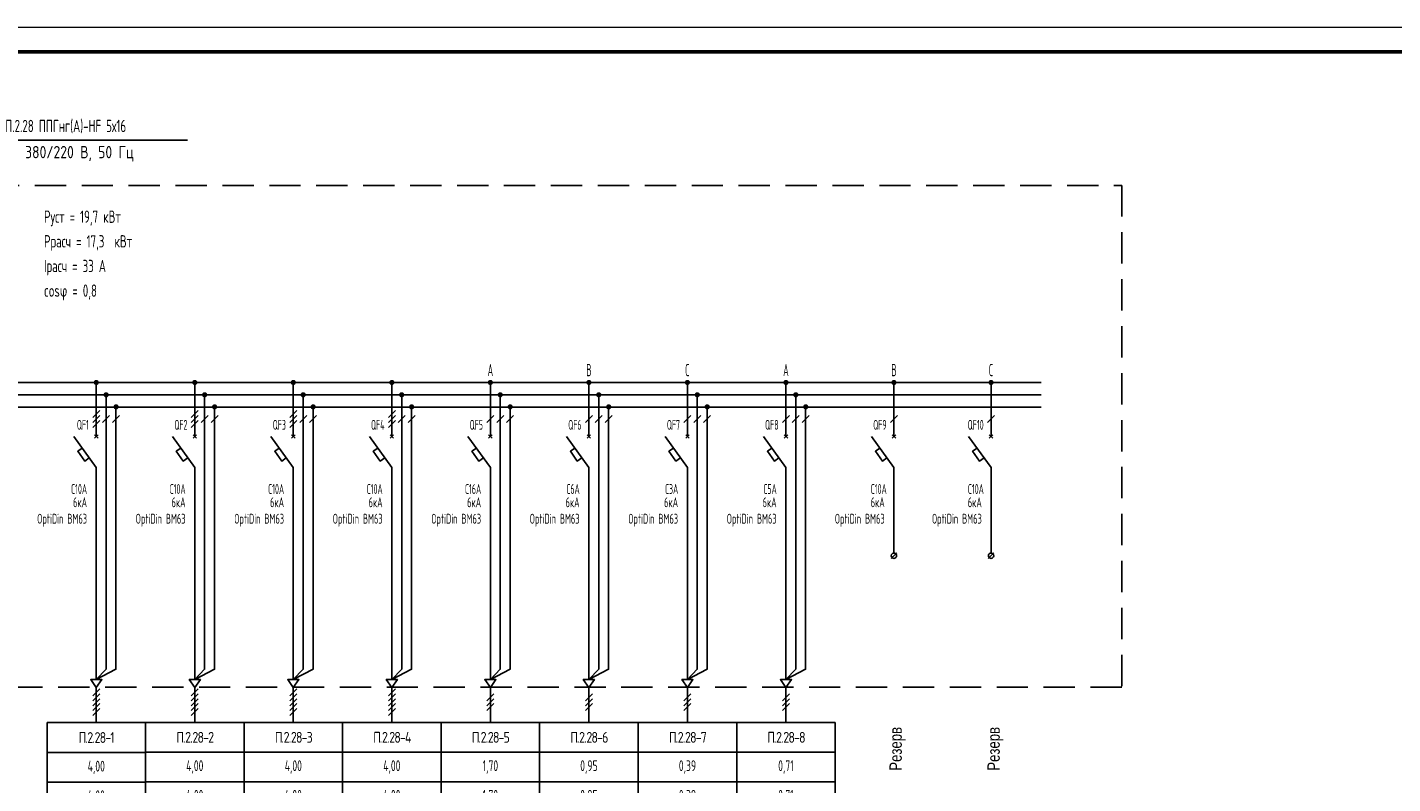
# Model space of a CAD drawing. Header units: millimetres. Extents: x -101899 to 582947, y -77476 to 345289.
# Tile 47 of 100: x 193763 to 221480, y 39377 to 54725. Entities that reach past the tile are written whole.
import ezdxf
from ezdxf.enums import TextEntityAlignment as Align

# ---------------------------------------------------------------- set-up
doc = ezdxf.new("R2010")
doc.units = ezdxf.units.MM
doc.linetypes.add('штриховая2', pattern=[9.525, 6.35, -3.175])
doc.layers.get('Defpoints').update_dxf_attribs({"color": 253})
for name, color, linetype, lineweight in [('$_ЭОМ_Текст', 7, 'Continuous', 9), ('текст', 7, 'Continuous', 20), ('ФОРМАТ', 7, 'Continuous', 18), ('ЭО', 1, 'Continuous', 20)]:
    doc.layers.add(name, color=color, linetype=linetype, lineweight=lineweight)
doc.styles.add('$_Electrical_gost', font='cs_gost2304.shx', dxfattribs={"width": 0.8})
doc.styles.add('1-125', font='Fokad_u.shx', dxfattribs={"width": 0.8, "height": 250})
doc.styles.add('Electrical_gost', font='cs_gost2304.shx', dxfattribs={"height": 250})
doc.styles.add('ЕСКД', font='cs_gost2304.shx', dxfattribs={"oblique": 15, "height": 2.5})

# ---------------------------------------------------------------- blocks, each defined once
blk = doc.blocks.new('*U362')
for points in [[(48.13, 69.13, 1), (49.19, 69.13, 1)], [(50.18, 66.48, 1), (51.24, 66.48, 1)], [(52.18, 63.99, 1), (53.24, 63.99, 1)]]:
    blk.add_hatch(color=256).paths.add_polyline_path(points)
for p, q in [((47.96, 124.69), (49.38, 126.1)), ((47.96, 123.98), (49.38, 125.39)), ((47.96, 123.27), (49.38, 124.69)), ((47.96, 122.56), (49.38, 123.98)), ((47.96, 121.86), (49.38, 123.27)), ((47.99, 117.42), (49.47, 118.91)), ((48.73, 118.16), (92.52, 118.16)), ((50.73, 104.04), (48.73, 106.48)), ((48.73, 106.48), (52.73, 104.04)), ((50.79, 66.47), (50.73, 104.04)), ((52.73, 104.04), (52.71, 63.99)), ((48.03, 94.66), (49.44, 96.08)), ((48.03, 93.66), (49.44, 95.08)), ((50.03, 93.66), (51.44, 95.08)), ((52.03, 93.66), (53.44, 95.08)), ((48.03, 92.66), (49.44, 94.08)), ((48.23, 89.53), (49.23, 89.53)), ((48.69, 82.23), (44.13, 88.52)), ((48.64, 69.03), (48.69, 82.23)), ((47.98, 75.43), (49.39, 76.84)), ((47.98, 74.72), (49.39, 76.14)), ((47.98, 74.01), (49.39, 75.43)), ((30.22, 68.39), (31.7, 69.87)), ((30.96, 68.39), (32.45, 69.87)), ((31.7, 68.39), (33.19, 69.87)), ((30.96, 65.68), (32.45, 67.17)), ((30.96, 63.26), (32.45, 64.75))]:
    blk.add_line(p, q)
at = {"ltscale": 400}
for p, q in [((21.81, 69.13), (60, 68.99)), ((21.81, 66.43), (60, 66.49)), ((21.81, 64.01), (60, 63.99))]:
    blk.add_line(p, q, dxfattribs=at)
for points in [[(9.88, 135.99), (-0.12, 135.99), (-0.06, 108.99), (9.94, 108.99)], [(9.94, 108.99), (-0.06, 108.99), (0, 70.99), (10, 70.99)], [(10, 70.99), (0, 70.99), (0, 60.99), (10, 60.99)], [(10, 60.99), (0, 60.99), (0, 20.99), (10, 20.99)], [(10, 20.99), (0, 20.99), (0, 0), (10, 0)]]:
    blk.add_lwpolyline(points, close=True)
for points in [[(48.73, 108.36), (48.77, 131.6)], [(48.73, 106.48), (48.73, 89.53)]]:
    blk.add_lwpolyline(points)
blk.add_circle((48.73, 89.03), 0.5)
at = {"layer": 'ЭО', "color": 7, "lineweight": 20}
for p, q in [((47.65, 106.48), (48.73, 108.36)), ((48.73, 108.36), (49.82, 106.48)), ((49.82, 106.48), (47.65, 106.48))]:
    blk.add_line(p, q, dxfattribs=at)
at = {"style": 'ЕСКД'}
blk.add_text('380/220 В, 50 Гц', height=2.5, dxfattribs=at).set_placement((81.61, 113.73), align=Align.BOTTOM_RIGHT)
for s, p in [('L', (18.15, 68.31)), ('А,В,С', (21.43, 70)), ('N', (17.97, 65.71)), ('РЕ', (17.41, 63.13))]:
    blk.add_text(s, height=1.71, dxfattribs=at).set_placement(p)
at = {"char_height": 2.5, "attachment_point": 5, "rotation": 90, "style": 'Electrical_gost'}
for s, insert, width in [('{\\W0.9;Параметры питающей линии}', (4.91, 122.49), 27.0004), ('Вводной аппарат', (4.94, 90.99), 40.0004), ('Аппараты защиты отходящих линий', (5, 40.99), 40), ('Аппараты     управления', (5, 10.49), 20.9858)]:
    blk.add_mtext(s, dxfattribs=dict(at, insert=insert, width=width))
at = {"insert": (5, 65.99), "char_height": 2.5, "width": 10, "attachment_point": 5, "style": 'Electrical_gost'}
blk.add_mtext('{\\W0.6;Сборные шины}', dxfattribs=at)
at = {"style": 'Electrical_gost', "width": 0.8, "flags": 8}
for tag, p in [('ПАРАМЕТРЫ_ПИТАЮЩЕГО_КАБЕЛЯ', (55.52, 119.03)), ('НАИМЕНОВАНИЕ_ЩИТА', (18.8, 100)), ('УСТАНОВЛЕННАЯ_МОЩНОСТЬ', (63.39, 100.63)), ('IP_ЩИТА', (18.8, 95)), ('РАСЧЕТНАЯ_МОЩНОСТЬ', (63.39, 95.63)), ('РАСЧЕТНЫЙ_ТОК', (63.39, 90.63)), ('COSΦ', (63.39, 85.63))]:
    blk.add_attdef(tag, text='', height=2.5, dxfattribs=at).set_placement(p, align=Align.BOTTOM_LEFT)
for tag, p in [('QS', (46.87, 91.89)), ('QS_ТОК', (46.82, 79.77)), ('QS_МАРКА', (46.82, 73.77))]:
    blk.add_attdef(tag, text='', height=2.5, dxfattribs=at).set_placement(p, align=Align.MIDDLE_RIGHT)
blk = doc.blocks.new('*U433')
at = {"layer": 'ФОРМАТ'}
blk.add_lwpolyline([(0, 297), (420, 297), (420, 0), (0, 0)], close=True, dxfattribs=at)
at = {"layer": 'ФОРМАТ', "lineweight": 53}
blk.add_lwpolyline([(20, 5), (415, 5), (415, 292), (20, 292)], close=True, dxfattribs=at)
blk = doc.blocks.new('*T425')
at = {"color": 0, "linetype": 'ByBlock', "lineweight": -2, "transparency": 16777216}
for p, q in [((0, 0), (2000, 0)), ((0, 0), (0, -9013)), ((2000, 0), (2000, -9013)), ((0, -613), (2000, -613)), ((0, -1213), (2000, -1213)), ((0, -1813), (2000, -1813)), ((0, -2413), (2000, -2413)), ((0, -3013), (2000, -3013)), ((0, -3613), (2000, -3613)), ((0, -4213), (2000, -4213)), ((0, -4813), (2000, -4813)), ((0, -5413), (2000, -5413)), ((0, -6013), (2000, -6013)), ((0, -6613), (2000, -6613)), ((1000, -6613), (1000, -7213)), ((0, -7213), (2000, -7213)), ((0, -8413), (2000, -8413)), ((0, -9013), (2000, -9013))]:
    blk.add_line(p, q, dxfattribs=at)
at = {"layer": 'Defpoints', "color": 8, "linetype": 'ByBlock', "lineweight": 0, "transparency": 16777216}
blk.add_line((1000, -4813), (1000, -5413), dxfattribs=at)
at = {"color": 0, "transparency": 16777216, "char_height": 220, "style": '$_Electrical_gost'}
for s, insert, width, attachment_point in [('{\\W1;\\T0.75;П.2.28-1}', (1000, -306), 2000, 5), ('4,00', (1000, -913), 1900, 5), ('4,00', (1000, -1513), 1900, 5), ('0,80', (1000, -2113), 1999, 5), ('5.00', (1000, -2713), 1999, 5), ('7.61', (1000, -3313), 1999, 5), ('2.03', (1000, -3913), 1999, 5), ('ППГнг(А)-HF', (1000, -4513), 1900, 5), ('5х', (999, -5113), 998, 6), ('2,5', (1100, -5113), 800, 4), ('26,0', (1000, -5713), 1999, 5), ('0,0', (1000, -6313), 1999, 5), ('Т.16', (500, -6913), 999, 5), ('26', (1500, -6913), 999, 5), ('Шкаф управления\\PШУ-Ва/с-1.3', (1000, -7813), 1900, 5), ('4.24', (1000, -8713), 1900, 5)]:
    blk.add_mtext(s, dxfattribs=dict(at, insert=insert, width=width, attachment_point=attachment_point))
blk = doc.blocks.new('*U408')
for points in [[(13.47, 68.99, 1), (14.53, 68.99, 1)], [(15.47, 66.49, 1), (16.53, 66.49, 1)], [(17.49, 64.04, 1), (18.55, 64.04, 1)]]:
    blk.add_hatch(color=256).paths.add_polyline_path(points)
at = {"ltscale": 400}
for p, q in [((0, 68.99), (20, 68.99)), ((0, 66.49), (20, 66.49)), ((0, 63.99), (20, 63.99))]:
    blk.add_line(p, q, dxfattribs=at)
for p, q in [((13.65, 57.67), (14.35, 58.38)), ((13.65, 58.38), (14.35, 57.67)), ((14, 31), (14, 38.3)), ((14, 17.1), (14, 31)), ((14, 17.1), (14, 8.7)), ((14, 0), (14, 7.11))]:
    blk.add_line(p, q)
for points in [[(14, 58.03), (14, 68.99)], [(16, 66.49), (16, 10.81), (14, 8.7), (18, 10.81), (18, 63.99)], [(13.29, 61.87), (14.71, 63.28)], [(13.29, 60.87), (14.71, 62.28)], [(13.29, 59.87), (14.71, 61.28)], [(15.29, 60.87), (16.71, 62.28)], [(17.29, 60.87), (18.71, 62.28)], [(14, 38.3), (14, 51.74), (9.45, 58.03)], [(12.58, 53.71), (11.65, 53.04), (10.24, 55.02), (11.15, 55.68)], [(14, 8.7), (12.87, 8.7), (14, 7.11)], [(14, 8.7), (15.13, 8.7), (14, 7.11)], [(13.29, 5.4), (14.71, 6.82)], [(13.29, 4.4), (14.71, 5.82)], [(13.29, 3.4), (14.71, 4.82)], [(13.29, 2.4), (14.71, 3.82)], [(13.29, 1.4), (14.71, 2.82)]]:
    blk.add_lwpolyline(points)
at = {"style": 'Electrical_gost', "width": 0.6, "flags": 8}
for tag, p in [('QF', (12.5, 60.39)), ('ХАРАКТЕРИСТИКА_И_ТОК', (12.14, 47.37)), ('ОТКЛЮЧАЮЩАЯ_СПОСОБНОСТЬ', (12.14, 43.87)), ('МАРКА', (12.14, 40.37))]:
    blk.add_attdef(tag, text='', height=2, dxfattribs=at).set_placement(p, align=Align.MIDDLE_RIGHT)
blk = doc.blocks.new('*T426')
at = {"color": 0, "linetype": 'ByBlock', "lineweight": -2, "transparency": 16777216}
for p, q in [((0, 0), (2000, 0)), ((0, 0), (0, -9004)), ((2000, 0), (2000, -9004)), ((0, -604), (2000, -604)), ((0, -1204), (2000, -1204)), ((0, -1804), (2000, -1804)), ((0, -2404), (2000, -2404)), ((0, -3004), (2000, -3004)), ((0, -3604), (2000, -3604)), ((0, -4204), (2000, -4204)), ((0, -4804), (2000, -4804)), ((0, -5404), (2000, -5404)), ((0, -6004), (2000, -6004)), ((0, -6604), (2000, -6604)), ((1000, -6604), (1000, -7204)), ((0, -7204), (2000, -7204)), ((0, -8404), (2000, -8404)), ((0, -9004), (2000, -9004))]:
    blk.add_line(p, q, dxfattribs=at)
at = {"layer": 'Defpoints', "color": 8, "linetype": 'ByBlock', "lineweight": 0, "transparency": 16777216}
blk.add_line((1000, -4804), (1000, -5404), dxfattribs=at)
at = {"color": 0, "transparency": 16777216, "char_height": 220, "style": '$_Electrical_gost'}
for s, insert, width, attachment_point in [('{\\W1;\\T0.75;П.2.28-2}', (1000, -302), 2000, 5), ('4,00', (1000, -904), 1900, 5), ('4,00', (1000, -1504), 1900, 5), ('0,80', (1000, -2104), 1999, 5), ('5.00', (1000, -2704), 1999, 5), ('7.61', (1000, -3304), 1999, 5), ('1.72', (1000, -3904), 1999, 5), ('ППГнг(А)-HF', (1000, -4504), 1900, 5), ('5х', (999, -5104), 998, 6), ('2,5', (1100, -5104), 800, 4), ('22,0', (1000, -5704), 1999, 5), ('0,0', (1000, -6304), 1999, 5), ('Т.16', (500, -6904), 999, 5), ('22', (1500, -6904), 999, 5), ('Шкаф управления\\PШУ-Ва/с-2.3', (1000, -7804), 1900, 5), ('4.24', (1000, -8704), 1900, 5)]:
    blk.add_mtext(s, dxfattribs=dict(at, insert=insert, width=width, attachment_point=attachment_point))
blk = doc.blocks.new('*U407')
for points in [[(13.47, 68.99, 1), (14.53, 68.99, 1)], [(15.47, 66.49, 1), (16.53, 66.49, 1)], [(17.49, 64.04, 1), (18.55, 64.04, 1)]]:
    blk.add_hatch(color=256).paths.add_polyline_path(points)
at = {"ltscale": 400}
for p, q in [((0, 68.99), (20, 68.99)), ((0, 66.49), (20, 66.49)), ((0, 63.99), (20, 63.99))]:
    blk.add_line(p, q, dxfattribs=at)
for p, q in [((13.65, 57.67), (14.35, 58.38)), ((13.65, 58.38), (14.35, 57.67)), ((14, 31), (14, 38.3)), ((14, 17.1), (14, 31)), ((14, 17.1), (14, 8.7)), ((14, 0), (14, 7.11))]:
    blk.add_line(p, q)
for points in [[(14, 58.03), (14, 68.99)], [(16, 66.49), (16, 10.81), (14, 8.7), (18, 10.81), (18, 63.99)], [(13.29, 61.87), (14.71, 63.28)], [(13.29, 60.87), (14.71, 62.28)], [(13.29, 59.87), (14.71, 61.28)], [(15.29, 60.87), (16.71, 62.28)], [(17.29, 60.87), (18.71, 62.28)], [(14, 38.3), (14, 51.74), (9.45, 58.03)], [(12.58, 53.71), (11.65, 53.04), (10.24, 55.02), (11.15, 55.68)], [(14, 8.7), (12.87, 8.7), (14, 7.11)], [(14, 8.7), (15.13, 8.7), (14, 7.11)], [(13.29, 5.4), (14.71, 6.82)], [(13.29, 4.4), (14.71, 5.82)], [(13.29, 3.4), (14.71, 4.82)], [(13.29, 2.4), (14.71, 3.82)], [(13.29, 1.4), (14.71, 2.82)]]:
    blk.add_lwpolyline(points)
at = {"style": 'Electrical_gost', "width": 0.6, "flags": 8}
for tag, p in [('QF', (12.5, 60.39)), ('ХАРАКТЕРИСТИКА_И_ТОК', (12.14, 47.37)), ('ОТКЛЮЧАЮЩАЯ_СПОСОБНОСТЬ', (12.14, 43.87)), ('МАРКА', (12.14, 40.37))]:
    blk.add_attdef(tag, text='', height=2, dxfattribs=at).set_placement(p, align=Align.MIDDLE_RIGHT)
blk = doc.blocks.new('*T427')
at = {"color": 0, "linetype": 'ByBlock', "lineweight": -2, "transparency": 16777216}
for p, q in [((0, 0), (2000, 0)), ((0, 0), (0, -9004)), ((2000, 0), (2000, -9004)), ((0, -604), (2000, -604)), ((0, -1204), (2000, -1204)), ((0, -1804), (2000, -1804)), ((0, -2404), (2000, -2404)), ((0, -3004), (2000, -3004)), ((0, -3604), (2000, -3604)), ((0, -4204), (2000, -4204)), ((0, -4804), (2000, -4804)), ((0, -5404), (2000, -5404)), ((0, -6004), (2000, -6004)), ((0, -6604), (2000, -6604)), ((1000, -6604), (1000, -7204)), ((0, -7204), (2000, -7204)), ((0, -8404), (2000, -8404)), ((0, -9004), (2000, -9004))]:
    blk.add_line(p, q, dxfattribs=at)
at = {"layer": 'Defpoints', "color": 8, "linetype": 'ByBlock', "lineweight": 0, "transparency": 16777216}
blk.add_line((1000, -4804), (1000, -5404), dxfattribs=at)
at = {"color": 0, "transparency": 16777216, "char_height": 220, "style": '$_Electrical_gost'}
for s, insert, width, attachment_point in [('{\\W1;\\T0.75;П.2.28-3}', (1000, -302), 2000, 5), ('4,00', (1000, -904), 1900, 5), ('4,00', (1000, -1504), 1900, 5), ('0,80', (1000, -2104), 1999, 5), ('5.00', (1000, -2704), 1999, 5), ('7.61', (1000, -3304), 1999, 5), ('3.51', (1000, -3904), 1999, 5), ('ППГнг(А)-HF', (1000, -4504), 1900, 5), ('5х', (999, -5104), 998, 6), ('2,5', (1100, -5104), 800, 4), ('45,0', (1000, -5704), 1999, 5), ('30,0', (1000, -6304), 1999, 5), ('Т.16', (500, -6904), 999, 5), ('15', (1500, -6904), 999, 5), ('Шкаф управления\\PШУ-Па/с-1.3', (1000, -7804), 1900, 5), ('4.23', (1000, -8704), 1900, 5)]:
    blk.add_mtext(s, dxfattribs=dict(at, insert=insert, width=width, attachment_point=attachment_point))
blk = doc.blocks.new('*U405')
for points in [[(13.47, 68.99, 1), (14.53, 68.99, 1)], [(15.47, 66.49, 1), (16.53, 66.49, 1)], [(17.49, 64.04, 1), (18.55, 64.04, 1)]]:
    blk.add_hatch(color=256).paths.add_polyline_path(points)
at = {"ltscale": 400}
for p, q in [((0, 68.99), (20, 68.99)), ((0, 66.49), (20, 66.49)), ((0, 63.99), (20, 63.99))]:
    blk.add_line(p, q, dxfattribs=at)
for p, q in [((13.65, 57.67), (14.35, 58.38)), ((13.65, 58.38), (14.35, 57.67)), ((14, 31), (14, 38.3)), ((14, 17.1), (14, 31)), ((14, 17.1), (14, 8.7)), ((14, 0), (14, 7.11))]:
    blk.add_line(p, q)
for points in [[(14, 58.03), (14, 68.99)], [(16, 66.49), (16, 10.81), (14, 8.7), (18, 10.81), (18, 63.99)], [(13.29, 61.87), (14.71, 63.28)], [(13.29, 60.87), (14.71, 62.28)], [(13.29, 59.87), (14.71, 61.28)], [(15.29, 60.87), (16.71, 62.28)], [(17.29, 60.87), (18.71, 62.28)], [(14, 38.3), (14, 51.74), (9.45, 58.03)], [(12.58, 53.71), (11.65, 53.04), (10.24, 55.02), (11.15, 55.68)], [(14, 8.7), (12.87, 8.7), (14, 7.11)], [(14, 8.7), (15.13, 8.7), (14, 7.11)], [(13.29, 5.4), (14.71, 6.82)], [(13.29, 4.4), (14.71, 5.82)], [(13.29, 3.4), (14.71, 4.82)], [(13.29, 2.4), (14.71, 3.82)], [(13.29, 1.4), (14.71, 2.82)]]:
    blk.add_lwpolyline(points)
at = {"style": 'Electrical_gost', "width": 0.6, "flags": 8}
for tag, p in [('QF', (12.5, 60.39)), ('ХАРАКТЕРИСТИКА_И_ТОК', (12.14, 47.37)), ('ОТКЛЮЧАЮЩАЯ_СПОСОБНОСТЬ', (12.14, 43.87)), ('МАРКА', (12.14, 40.37))]:
    blk.add_attdef(tag, text='', height=2, dxfattribs=at).set_placement(p, align=Align.MIDDLE_RIGHT)
blk = doc.blocks.new('*T428')
at = {"color": 0, "linetype": 'ByBlock', "lineweight": -2, "transparency": 16777216}
for p, q in [((0, 0), (2000, 0)), ((0, 0), (0, -9003.708)), ((2000, 0), (2000, -9003.708)), ((0, -603.708), (2000, -603.708)), ((0, -1203.708), (2000, -1203.708)), ((0, -1803.708), (2000, -1803.708)), ((0, -2403.708), (2000, -2403.708)), ((0, -3003.708), (2000, -3003.708)), ((0, -3603.708), (2000, -3603.708)), ((0, -4203.708), (2000, -4203.708)), ((0, -4803.708), (2000, -4803.708)), ((0, -5403.708), (2000, -5403.708)), ((0, -6003.708), (2000, -6003.708)), ((0, -6603.708), (2000, -6603.708)), ((1000, -6603.708), (1000, -7203.708)), ((0, -7203.708), (2000, -7203.708)), ((0, -8403.708), (2000, -8403.708)), ((0, -9003.708), (2000, -9003.708))]:
    blk.add_line(p, q, dxfattribs=at)
at = {"layer": 'Defpoints', "color": 8, "linetype": 'ByBlock', "lineweight": 0, "transparency": 16777216}
blk.add_line((1000, -4803.708), (1000, -5403.708), dxfattribs=at)
at = {"color": 0, "transparency": 16777216, "char_height": 220, "style": '$_Electrical_gost'}
for s, insert, width, attachment_point in [('{\\W1;\\T0.75;П.2.28-4}', (1000, -301.854), 2000, 5), ('4,00', (1000, -903.708), 1900, 5), ('4,00', (1000, -1503.708), 1900, 5), ('0,80', (1000, -2103.708), 1999, 5), ('5.00', (1000, -2703.708), 1999, 5), ('7.61', (1000, -3303.708), 1999, 5), ('3.51', (1000, -3903.708), 1999, 5), ('ППГнг(А)-HF', (1000, -4503.708), 1900, 5), ('5х', (999, -5103.708), 998, 6), ('2,5', (1100, -5103.708), 800, 4), ('45,0', (1000, -5703.708), 1999, 5), ('30,0', (1000, -6303.708), 1999, 5), ('Т.16', (500, -6903.708), 999, 5), ('15', (1500, -6903.708), 999, 5), ('Шкаф управления\\PШУ-Па/с-2.3', (1000, -7803.708), 1900, 5), ('4.23', (1000, -8703.708), 1900, 5)]:
    blk.add_mtext(s, dxfattribs=dict(at, insert=insert, width=width, attachment_point=attachment_point))
blk = doc.blocks.new('*U406')
for points in [[(13.47, 68.99, 1), (14.53, 68.99, 1)], [(15.47, 66.49, 1), (16.53, 66.49, 1)], [(17.49, 64.04, 1), (18.55, 64.04, 1)]]:
    blk.add_hatch(color=256).paths.add_polyline_path(points)
at = {"ltscale": 400}
for p, q in [((0, 68.99), (20, 68.99)), ((0, 66.49), (20, 66.49)), ((0, 63.99), (20, 63.99))]:
    blk.add_line(p, q, dxfattribs=at)
for p, q in [((13.65, 57.67), (14.35, 58.38)), ((13.65, 58.38), (14.35, 57.67)), ((14, 31), (14, 38.3)), ((14, 17.1), (14, 31)), ((14, 17.1), (14, 8.7)), ((14, 0), (14, 7.11))]:
    blk.add_line(p, q)
for points in [[(14, 58.03), (14, 68.99)], [(16, 66.49), (16, 10.81), (14, 8.7), (18, 10.81), (18, 63.99)], [(13.29, 61.87), (14.71, 63.28)], [(13.29, 60.87), (14.71, 62.28)], [(13.29, 59.87), (14.71, 61.28)], [(15.29, 60.87), (16.71, 62.28)], [(17.29, 60.87), (18.71, 62.28)], [(14, 38.3), (14, 51.74), (9.45, 58.03)], [(12.58, 53.71), (11.65, 53.04), (10.24, 55.02), (11.15, 55.68)], [(14, 8.7), (12.87, 8.7), (14, 7.11)], [(14, 8.7), (15.13, 8.7), (14, 7.11)], [(13.29, 5.4), (14.71, 6.82)], [(13.29, 4.4), (14.71, 5.82)], [(13.29, 3.4), (14.71, 4.82)], [(13.29, 2.4), (14.71, 3.82)], [(13.29, 1.4), (14.71, 2.82)]]:
    blk.add_lwpolyline(points)
at = {"style": 'Electrical_gost', "width": 0.6, "flags": 8}
for tag, p in [('QF', (12.5, 60.39)), ('ХАРАКТЕРИСТИКА_И_ТОК', (12.14, 47.37)), ('ОТКЛЮЧАЮЩАЯ_СПОСОБНОСТЬ', (12.14, 43.87)), ('МАРКА', (12.14, 40.37))]:
    blk.add_attdef(tag, text='', height=2, dxfattribs=at).set_placement(p, align=Align.MIDDLE_RIGHT)
blk = doc.blocks.new('*T429')
at = {"color": 0, "linetype": 'ByBlock', "lineweight": -2, "transparency": 16777216}
for p, q in [((0, 0), (2000, 0)), ((0, 0), (0, -9004)), ((2000, 0), (2000, -9004)), ((0, -604), (2000, -604)), ((0, -1204), (2000, -1204)), ((0, -1804), (2000, -1804)), ((0, -2404), (2000, -2404)), ((0, -3004), (2000, -3004)), ((0, -3604), (2000, -3604)), ((0, -4204), (2000, -4204)), ((0, -4804), (2000, -4804)), ((0, -5404), (2000, -5404)), ((0, -6004), (2000, -6004)), ((0, -6604), (2000, -6604)), ((1000, -6604), (1000, -7204)), ((0, -7204), (2000, -7204)), ((0, -8404), (2000, -8404)), ((0, -9004), (2000, -9004))]:
    blk.add_line(p, q, dxfattribs=at)
at = {"layer": 'Defpoints', "color": 8, "linetype": 'ByBlock', "lineweight": 0, "transparency": 16777216}
blk.add_line((1000, -4804), (1000, -5404), dxfattribs=at)
at = {"color": 0, "transparency": 16777216, "char_height": 220, "style": '$_Electrical_gost'}
for s, insert, width, attachment_point in [('{\\W1;\\T0.75;П.2.28-5}', (1000, -302), 2000, 5), ('1,70', (1000, -904), 1900, 5), ('1,70', (1000, -1504), 1900, 5), ('0,80', (1000, -2104), 1999, 5), ('2.13', (1000, -2704), 1999, 5), ('9.66', (1000, -3304), 1999, 5), ('0.17', (1000, -3904), 1999, 5), ('ППГнг(А)-HF', (1000, -4504), 1900, 5), ('3х', (999, -5104), 998, 6), ('2,5', (1100, -5104), 800, 4), ('5,0', (1000, -5704), 1999, 5), ('0,0', (1000, -6304), 1999, 5), ('Т.16', (500, -6904), 999, 5), ('5', (1500, -6904), 999, 5), ('Шкаф управления\\PВс.п.а.с.', (1000, -7804), 1900, 5), ('4.25', (1000, -8704), 1900, 5)]:
    blk.add_mtext(s, dxfattribs=dict(at, insert=insert, width=width, attachment_point=attachment_point))
blk = doc.blocks.new('*U354')
for points in [[(13.47, 68.99, 1), (14.53, 68.99, 1)], [(15.47, 66.49, 1), (16.53, 66.49, 1)], [(17.49, 64.04, 1), (18.55, 64.04, 1)]]:
    blk.add_hatch(color=256).paths.add_polyline_path(points)
at = {"ltscale": 400}
for p, q in [((0, 68.99), (20, 68.99)), ((0, 66.49), (20, 66.49)), ((0, 63.99), (20, 63.99))]:
    blk.add_line(p, q, dxfattribs=at)
for p, q in [((13.65, 57.67), (14.35, 58.38)), ((13.65, 58.38), (14.35, 57.67)), ((14, 31), (14, 38.3)), ((14, 17.1), (14, 31)), ((14, 17.1), (14, 8.7)), ((14, 0), (14, 7.11))]:
    blk.add_line(p, q)
for points in [[(14, 58.03), (14, 68.99)], [(16, 66.49), (16, 10.81), (14, 8.7), (18, 10.81), (18, 63.99)], [(13.29, 60.87), (14.71, 62.28)], [(15.29, 60.87), (16.71, 62.28)], [(17.29, 60.87), (18.71, 62.28)], [(14, 38.3), (14, 51.74), (9.45, 58.03)], [(12.58, 53.71), (11.65, 53.04), (10.24, 55.02), (11.15, 55.68)], [(14, 8.7), (12.87, 8.7), (14, 7.11)], [(14, 8.7), (15.13, 8.7), (14, 7.11)], [(13.29, 4.4), (14.71, 5.82)], [(13.29, 3.4), (14.71, 4.82)], [(13.29, 2.4), (14.71, 3.82)]]:
    blk.add_lwpolyline(points)
at = {"style": 'Electrical_gost', "width": 0.6, "flags": 8}
blk.add_attdef('ФАЗА', text='', height=2.5, dxfattribs=at).set_placement((14, 69.51), align=Align.BOTTOM_CENTER)
for tag, p in [('QF', (12.5, 60.39)), ('ХАРАКТЕРИСТИКА_И_ТОК', (12.14, 47.37)), ('ОТКЛЮЧАЮЩАЯ_СПОСОБНОСТЬ', (12.14, 43.87)), ('МАРКА', (12.14, 40.37))]:
    blk.add_attdef(tag, text='', height=2, dxfattribs=at).set_placement(p, align=Align.MIDDLE_RIGHT)
blk = doc.blocks.new('*T430')
at = {"color": 0, "linetype": 'ByBlock', "lineweight": -2, "transparency": 16777216}
for p, q in [((0, 0), (2000, 0)), ((0, 0), (0, -9007)), ((2000, 0), (2000, -9007)), ((0, -604), (2000, -604)), ((0, -1204), (2000, -1204)), ((0, -1804), (2000, -1804)), ((0, -2404), (2000, -2404)), ((0, -3004), (2000, -3004)), ((0, -3604), (2000, -3604)), ((0, -4204), (2000, -4204)), ((0, -4804), (2000, -4804)), ((0, -5404), (2000, -5404)), ((0, -6004), (2000, -6004)), ((0, -6604), (2000, -6604)), ((1000, -6604), (1000, -7204)), ((0, -7204), (2000, -7204)), ((0, -8404), (2000, -8404)), ((0, -9007), (2000, -9007))]:
    blk.add_line(p, q, dxfattribs=at)
at = {"layer": 'Defpoints', "color": 8, "linetype": 'ByBlock', "lineweight": 0, "transparency": 16777216}
blk.add_line((1000, -4804), (1000, -5404), dxfattribs=at)
at = {"color": 0, "transparency": 16777216, "char_height": 220, "style": '$_Electrical_gost'}
for s, insert, width, attachment_point in [('{\\W1;\\T0.75;П.2.28-6}', (1000, -302), 2000, 5), ('0,95', (1000, -904), 1900, 5), ('0,95', (1000, -1504), 1900, 5), ('0,80', (1000, -2104), 1999, 5), ('1.19', (1000, -2704), 1999, 5), ('5.41', (1000, -3304), 1999, 5), ('1.33', (1000, -3904), 1999, 5), ('ППГнг(А)-HF', (1000, -4504), 1900, 5), ('3х', (999, -5104), 998, 6), ('4', (1100, -5104), 800, 4), ('115,0', (1000, -5704), 1999, 5), ('100,0', (1000, -6304), 1999, 5), ('Т.16', (500, -6904), 999, 5), ('15', (1500, -6904), 999, 5), ('Вентилятор\\PВсс2;Всс4;Вкл19;\\PВбел;Вдуш;Вк.о.', (1000, -7804), 1900, 5), ('{\\W0.7;4.17;4.28;К03;4.24}', (1000, -8706), 1900, 5)]:
    blk.add_mtext(s, dxfattribs=dict(at, insert=insert, width=width, attachment_point=attachment_point))
blk = doc.blocks.new('*T431')
at = {"color": 0, "linetype": 'ByBlock', "lineweight": -2, "transparency": 16777216}
for p, q in [((0, 0), (2000, 0)), ((0, 0), (0, -9007)), ((2000, 0), (2000, -9007)), ((0, -604), (2000, -604)), ((0, -1204), (2000, -1204)), ((0, -1804), (2000, -1804)), ((0, -2404), (2000, -2404)), ((0, -3004), (2000, -3004)), ((0, -3604), (2000, -3604)), ((0, -4204), (2000, -4204)), ((0, -4804), (2000, -4804)), ((0, -5404), (2000, -5404)), ((0, -6004), (2000, -6004)), ((0, -6604), (2000, -6604)), ((1000, -6604), (1000, -7204)), ((0, -7204), (2000, -7204)), ((0, -8404), (2000, -8404)), ((0, -9007), (2000, -9007))]:
    blk.add_line(p, q, dxfattribs=at)
at = {"layer": 'Defpoints', "color": 8, "linetype": 'ByBlock', "lineweight": 0, "transparency": 16777216}
blk.add_line((1000, -4804), (1000, -5404), dxfattribs=at)
at = {"color": 0, "transparency": 16777216, "char_height": 220, "style": '$_Electrical_gost'}
for s, insert, width, attachment_point in [('{\\W1;\\T0.75;П.2.28-7}', (1000, -302), 2000, 5), ('0,39', (1000, -904), 1900, 5), ('0,39', (1000, -1504), 1900, 5), ('0,80', (1000, -2104), 1999, 5), ('0.49', (1000, -2704), 1999, 5), ('2.22', (1000, -3304), 1999, 5), ('0.57', (1000, -3904), 1999, 5), ('ППГнг(А)-HF', (1000, -4504), 1900, 5), ('3х', (999, -5104), 998, 6), ('4', (1100, -5104), 800, 4), ('120,0', (1000, -5704), 1999, 5), ('100,0', (1000, -6304), 1999, 5), ('Т.16', (500, -6904), 999, 5), ('20', (1500, -6904), 999, 5), ('Вентилятор\\P{\\W0.7;Вкл.9;Вкл.10;Вкл.11;\\PВкл.12;Вп.х.т.2}', (1000, -7804), 1900, 5), ('{\\W0.7;К07;2.75;К15;К16;12}', (1000, -8706), 1900, 5)]:
    blk.add_mtext(s, dxfattribs=dict(at, insert=insert, width=width, attachment_point=attachment_point))
blk = doc.blocks.new('*T432')
at = {"color": 0, "linetype": 'ByBlock', "lineweight": -2, "transparency": 16777216}
for p, q in [((0, 0), (2000, 0)), ((0, 0), (0, -9007.416)), ((2000, 0), (2000, -9007.416)), ((0, -603.708), (2000, -603.708)), ((0, -1203.708), (2000, -1203.708)), ((0, -1803.708), (2000, -1803.708)), ((0, -2403.708), (2000, -2403.708)), ((0, -3003.708), (2000, -3003.708)), ((0, -3603.708), (2000, -3603.708)), ((0, -4203.708), (2000, -4203.708)), ((0, -4803.708), (2000, -4803.708)), ((0, -5403.708), (2000, -5403.708)), ((0, -6003.708), (2000, -6003.708)), ((0, -6603.708), (2000, -6603.708)), ((1000, -6603.708), (1000, -7203.708)), ((0, -7203.708), (2000, -7203.708)), ((0, -8403.708), (2000, -8403.708)), ((0, -9007.416), (2000, -9007.416))]:
    blk.add_line(p, q, dxfattribs=at)
at = {"layer": 'Defpoints', "color": 8, "linetype": 'ByBlock', "lineweight": 0, "transparency": 16777216}
blk.add_line((1000, -4803.708), (1000, -5403.708), dxfattribs=at)
at = {"color": 0, "transparency": 16777216, "style": '$_Electrical_gost'}
for s, insert, char_height, width, attachment_point in [('{\\W1;\\T0.75;П.2.28-8}', (1000, -301.854), 220, 2000, 5), ('0,71', (1000, -903.708), 220, 1900, 5), ('0,71', (1000, -1503.708), 220, 1900, 5), ('0,80', (1000, -2103.708), 220, 1999, 5), ('0.89', (1000, -2703.708), 220, 1999, 5), ('4.02', (1000, -3303.708), 220, 1999, 5), ('1.04', (1000, -3903.708), 220, 1999, 5), ('ППГнг(А)-HF', (1000, -4503.708), 220, 1900, 5), ('3х', (999, -5103.708), 220, 998, 6), ('2,5', (1100, -5103.708), 220, 800, 4), ('75,0', (1000, -5703.708), 220, 1999, 5), ('20,0', (1000, -6303.708), 220, 1999, 5), ('Т.16', (500, -6903.708), 220, 999, 5), ('55', (1500, -6903.708), 220, 999, 5), ('Вентилятор\\PВкнс;Вкл.13-16;\\PПкл.13-16', (1000, -7803.708), 220, 1900, 5), ('4.33;К08;К11;\\PК10;К09', (1000, -8705.562), 200, 1900, 5)]:
    blk.add_mtext(s, dxfattribs=dict(at, insert=insert, char_height=char_height, width=width, attachment_point=attachment_point))

msp = doc.modelspace()

# ---------------------------------------------------------------- hatches: boundary and pattern name
for points in [[(211302.8, 47518.3, 1), (211408.6, 47518.3, 1)], [(213274, 47518.3, 1), (213379.7, 47518.3, 1)]]:
    msp.add_hatch(color=256).paths.add_polyline_path(points)

# ---------------------------------------------------------------- linework, layer by layer
at = {"ltscale": 400}
for p, q in [((209763.4, 47518.3), (212371.3, 47518.3)), ((212038.5, 47518.3), (214342.4, 47518.3)), ((209763.4, 47268.3), (212371.3, 47268.3)), ((212038.5, 47268.3), (214342.4, 47268.3)), ((209763.4, 47018.3), (212371.3, 47018.3)), ((212038.5, 47018.3), (214342.4, 47018.3))]:
    msp.add_line(p, q, dxfattribs=at)
for p, q in [((211320.4, 46387.1), (211391.1, 46457.8)), ((211320.4, 46457.8), (211391.1, 46387.1)), ((213291.5, 46387.1), (213362.2, 46457.8)), ((213291.5, 46457.8), (213362.2, 46387.1)), ((211355.7, 44057.9), (211355.7, 44449.5)), ((213326.9, 44057.9), (213326.9, 44449.5))]:
    msp.add_line(p, q)
at = {"linetype": 'штриховая2', "ltscale": 100}
msp.add_lwpolyline([(189152.4, 51518.3), (215981.4, 51518.3), (215981.4, 41337.5), (189152.4, 41337.5)], close=True, dxfattribs=at)
for points in [[(211355.7, 46422.5), (211355.7, 47518.3)], [(213326.9, 46422.5), (213326.9, 47518.3)], [(211285, 46706.4), (211426.4, 46847.8)], [(213256.1, 46706.4), (213397.6, 46847.8)], [(211355.7, 44449.5), (211355.7, 45793.8), (210900.4, 46422.5)], [(213326.9, 44449.5), (213326.9, 45793.8), (212871.6, 46422.5)], [(211213.4, 45990.3), (211120.7, 45924), (210979.7, 46121.3), (211070.8, 46187.3)], [(213184.6, 45990.3), (213091.8, 45924), (212950.8, 46121.3), (213041.9, 46187.3)], [(211413.9, 44061.7), (211297.5, 43945.3)], [(213385, 44061.7), (213268.7, 43945.3)]]:
    msp.add_lwpolyline(points)
for centre in [(211355.7, 44003.5), (213326.9, 44003.5)]:
    msp.add_circle(centre, 54.5)

# ---------------------------------------------------------------- block references
at = {"xscale": 100, "yscale": 100, "zscale": 100}
msp.add_blockref('*U433', (185751.2, 25025.2), dxfattribs=at)
ref = msp.add_blockref('*U362', (187763.3, 40619.7), dxfattribs=dict(xscale=100, yscale=100, zscale=100))
ref.add_attrib('QS', 'QS1', dxfattribs={"height": 250, "style": 'Electrical_gost', "width": 0.8}).set_placement((192450.1, 49809.1), align=Align.MIDDLE_RIGHT)
ref.add_attrib('QS_ТОК', '63А', dxfattribs={"height": 250, "style": 'Electrical_gost', "width": 0.8}).set_placement((192445.4, 48596.7), align=Align.MIDDLE_RIGHT)
ref.add_attrib('УСТАНОВЛЕННАЯ_МОЩНОСТЬ', 'Руст = 19,7 кВт', dxfattribs={"height": 250, "style": 'Electrical_gost', "width": 0.8}).set_placement((194102.1, 50682.5), align=Align.BOTTOM_LEFT)
ref.add_attrib('РАСЧЕТНАЯ_МОЩНОСТЬ', 'Ррасч = 17,3  кВт', dxfattribs={"height": 250, "style": 'Electrical_gost', "width": 0.8}).set_placement((194102.1, 50182.5), align=Align.BOTTOM_LEFT)
ref.add_attrib('РАСЧЕТНЫЙ_ТОК', 'Iрасч = 33 А', dxfattribs={"height": 250, "style": 'Electrical_gost', "width": 0.8}).set_placement((194102.1, 49682.5), align=Align.BOTTOM_LEFT)
ref.add_attrib('COSΦ', 'cosφ = 0,8', dxfattribs={"height": 250, "style": 'Electrical_gost', "width": 0.8}).set_placement((194102.1, 49182.5), align=Align.BOTTOM_LEFT)
ref.add_attrib('ПАРАМЕТРЫ_ПИТАЮЩЕГО_КАБЕЛЯ', 'П.2.28 ППГнг(А)-HF 5х16', dxfattribs={"height": 250, "style": 'Electrical_gost', "width": 0.8}).set_placement((193315.5, 52522.9), align=Align.BOTTOM_LEFT)
ref = msp.add_blockref('*U354', (201763.4, 40619.7), dxfattribs=dict(xscale=100, yscale=100, zscale=100))
ref.add_attrib('QF', 'QF5', dxfattribs={"height": 200, "style": 'Electrical_gost', "width": 0.6}).set_placement((203013.7, 46659.1), align=Align.MIDDLE_RIGHT)
ref.add_attrib('ХАРАКТЕРИСТИКА_И_ТОК', 'С16А', dxfattribs={"height": 200, "style": 'Electrical_gost', "width": 0.6}).set_placement((202976.9, 45356.7), align=Align.MIDDLE_RIGHT)
ref.add_attrib('ФАЗА', 'А', dxfattribs={"height": 250, "style": 'Electrical_gost', "width": 0.6}).set_placement((203163.4, 47570.7), align=Align.BOTTOM_CENTER)
ref = msp.add_blockref('*U354', (203763.4, 40619.7), dxfattribs=dict(xscale=100, yscale=100, zscale=100))
ref.add_attrib('QF', 'QF6', dxfattribs={"height": 200, "style": 'Electrical_gost', "width": 0.6}).set_placement((205013.7, 46659.1), align=Align.MIDDLE_RIGHT)
ref.add_attrib('ХАРАКТЕРИСТИКА_И_ТОК', 'С6А', dxfattribs={"height": 200, "style": 'Electrical_gost', "width": 0.6}).set_placement((204976.9, 45356.7), align=Align.MIDDLE_RIGHT)
ref.add_attrib('ФАЗА', 'В', dxfattribs={"height": 250, "style": 'Electrical_gost', "width": 0.6}).set_placement((205163.4, 47570.7), align=Align.BOTTOM_CENTER)
ref = msp.add_blockref('*U354', (205763.4, 40619.7), dxfattribs=dict(xscale=100, yscale=100, zscale=100))
ref.add_attrib('QF', 'QF7', dxfattribs={"height": 200, "style": 'Electrical_gost', "width": 0.6}).set_placement((207013.7, 46659.1), align=Align.MIDDLE_RIGHT)
ref.add_attrib('ХАРАКТЕРИСТИКА_И_ТОК', 'С3А', dxfattribs={"height": 200, "style": 'Electrical_gost', "width": 0.6}).set_placement((206976.9, 45356.7), align=Align.MIDDLE_RIGHT)
ref.add_attrib('ФАЗА', 'С', dxfattribs={"height": 250, "style": 'Electrical_gost', "width": 0.6}).set_placement((207163.4, 47570.7), align=Align.BOTTOM_CENTER)
ref = msp.add_blockref('*U354', (207763.4, 40619.7), dxfattribs=dict(xscale=100, yscale=100, zscale=100))
ref.add_attrib('QF', 'QF8', dxfattribs={"height": 200, "style": 'Electrical_gost', "width": 0.6}).set_placement((209013.7, 46659.1), align=Align.MIDDLE_RIGHT)
ref.add_attrib('ХАРАКТЕРИСТИКА_И_ТОК', 'С5А', dxfattribs={"height": 200, "style": 'Electrical_gost', "width": 0.6}).set_placement((208976.9, 45356.7), align=Align.MIDDLE_RIGHT)
ref.add_attrib('ФАЗА', 'А', dxfattribs={"height": 250, "style": 'Electrical_gost', "width": 0.6}).set_placement((209163.4, 47570.7), align=Align.BOTTOM_CENTER)
ref = msp.add_blockref('*U408', (193763.4, 40619.7), dxfattribs=dict(xscale=100, yscale=100, zscale=100))
ref.add_attrib('QF', 'QF1', dxfattribs={"height": 200, "style": 'Electrical_gost', "width": 0.6}).set_placement((195013.7, 46659.1), align=Align.MIDDLE_RIGHT)
ref.add_attrib('ХАРАКТЕРИСТИКА_И_ТОК', 'С10А', dxfattribs={"height": 200, "style": 'Electrical_gost', "width": 0.6}).set_placement((194976.9, 45356.7), align=Align.MIDDLE_RIGHT)
ref = msp.add_blockref('*U407', (195763.4, 40619.7), dxfattribs=dict(xscale=100, yscale=100, zscale=100))
ref.add_attrib('QF', 'QF2', dxfattribs={"height": 200, "style": 'Electrical_gost', "width": 0.6}).set_placement((197013.7, 46659.1), align=Align.MIDDLE_RIGHT)
ref.add_attrib('ХАРАКТЕРИСТИКА_И_ТОК', 'С10А', dxfattribs={"height": 200, "style": 'Electrical_gost', "width": 0.6}).set_placement((196976.9, 45356.7), align=Align.MIDDLE_RIGHT)
ref = msp.add_blockref('*U405', (197763.4, 40619.7), dxfattribs=dict(xscale=100, yscale=100, zscale=100))
ref.add_attrib('QF', 'QF3', dxfattribs={"height": 200, "style": 'Electrical_gost', "width": 0.6}).set_placement((199013.7, 46659.1), align=Align.MIDDLE_RIGHT)
ref.add_attrib('ХАРАКТЕРИСТИКА_И_ТОК', 'С10А', dxfattribs={"height": 200, "style": 'Electrical_gost', "width": 0.6}).set_placement((198976.9, 45356.7), align=Align.MIDDLE_RIGHT)
ref = msp.add_blockref('*U406', (199763.4, 40619.7), dxfattribs=dict(xscale=100, yscale=100, zscale=100))
ref.add_attrib('QF', 'QF4', dxfattribs={"height": 200, "style": 'Electrical_gost', "width": 0.6}).set_placement((201013.7, 46659.1), align=Align.MIDDLE_RIGHT)
ref.add_attrib('ХАРАКТЕРИСТИКА_И_ТОК', 'С10А', dxfattribs={"height": 200, "style": 'Electrical_gost', "width": 0.6}).set_placement((200976.9, 45356.7), align=Align.MIDDLE_RIGHT)
for name, p in [('*T425', (194163.4, 40619.7)), ('*T426', (196163.4, 40619.7)), ('*T427', (198163.4, 40619.7)), ('*T428', (200163.4, 40619.7)), ('*T429', (202163.4, 40619.7)), ('*T430', (204163.4, 40619.7)), ('*T431', (206163.4, 40619.7)), ('*T432', (208163.4, 40619.7))]:
    msp.add_blockref(name, p)

# ---------------------------------------------------------------- texts
at = {"layer": '$_ЭОМ_Текст', "char_height": 250, "attachment_point": 1, "rotation": 90, "style": '1-125'}
for insert in [(211264.9, 39639.7), (213253.4, 39639.7)]:
    msp.add_mtext('Резерв', dxfattribs=dict(at, insert=insert))
at = {"style": 'Electrical_gost', "width": 0.6, "flags": 8}
for tag, p in [('В', (211355.7, 47570.7)), ('С', (213326.9, 47570.7))]:
    msp.add_attdef(tag, text='A', height=250, dxfattribs=at).set_placement(p, align=Align.BOTTOM_CENTER)
for tag, text, p in [('QF9', 'QF1', (211206, 46659.1)), ('QF10', 'QF1', (213177.1, 46659.1)), ('С10А', 'C16А', (211209.4, 45356.7)), ('С10А', 'C16А', (213180.6, 45356.7))]:
    msp.add_attdef(tag, text=text, height=200, dxfattribs=at).set_placement(p, align=Align.MIDDLE_RIGHT)
at = {"layer": 'текст', "char_height": 200, "width": 1122.58, "attachment_point": 6, "style": '$_Electrical_gost'}
for insert in [(194975.9, 44889.9), (196975.9, 44889.9), (198975.9, 44889.9), (200975.9, 44889.9), (202975.9, 44889.9), (204974.1, 44889.9), (206974.1, 44889.9), (208974.1, 44889.9), (211168.2, 44889.9), (213139.4, 44889.9)]:
    msp.add_mtext('{\\W0.7;6кА\\POptiDin ВМ63}', dxfattribs=dict(at, insert=insert))

doc.saveas('drawing.dxf')
